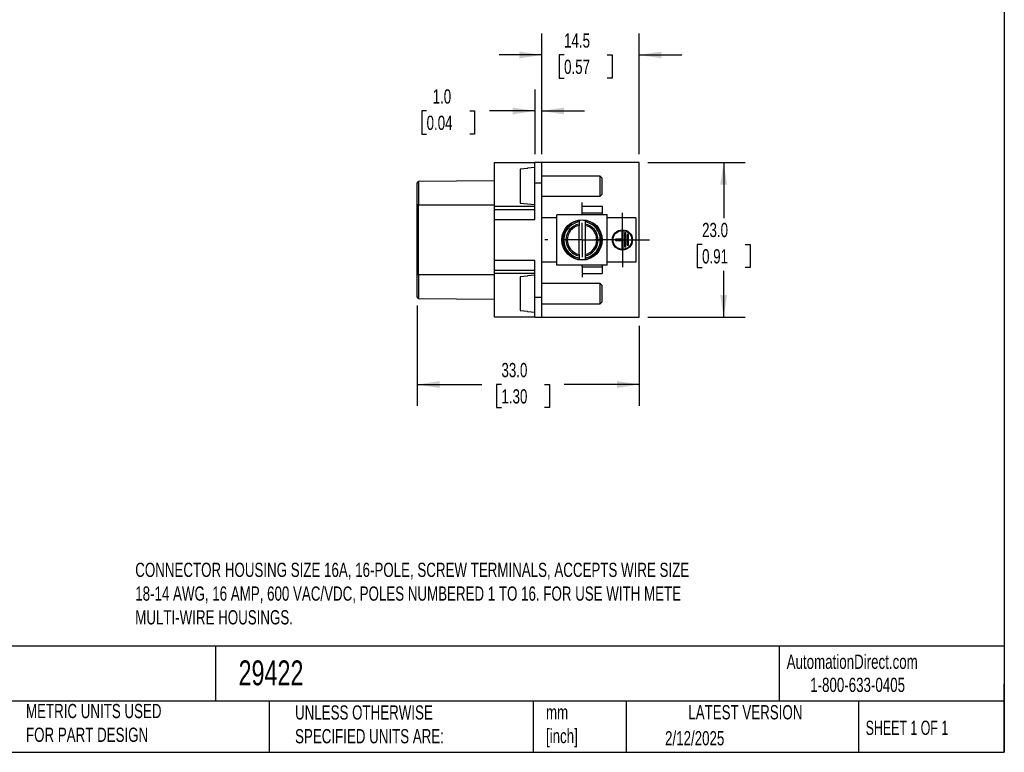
# Model space of a CAD drawing. Header units: millimetres. Extents: x 6 to 273, y 6 to 210.
# Tile 3 of 8: x 127 to 273, y 6 to 115. Entities that reach past the tile are written whole.
import ezdxf

# ---------------------------------------------------------------- set-up
doc = ezdxf.new("R2010")
doc.units = ezdxf.units.MM
doc.linetypes.add('SLD-Center', pattern=[19.05, 15.24, -1.27, 1.27, -1.27])
doc.linetypes.add('SLD-Solid', pattern=[0])
doc.layers.add('CENTER', color=40, linetype='SLD-Center')
doc.layers.add('DIMENSIONS', color=140, linetype='SLD-Solid', lineweight=25)
doc.layers.add('TEXT', color=140, linetype='SLD-Solid', lineweight=25)
doc.styles.add('SLDTEXTSTYLE0', font='TXT', dxfattribs={"width": 0.7})
doc.styles.add('SLDTEXTSTYLE1', font='TXT', dxfattribs={"width": 0.65})
doc.dimstyles.new('SLDDIMSTYLE0', dxfattribs={"dimtxt": 2.158008, "dimasz": 3.302, "dimexe": 0, "dimexo": 0.0625, "dimgap": 0.539502, "dimtad": 0, "dimtih": 1, "dimtoh": 1, "dimrnd": 1e-09, "dimzin": 4, "dimdsep": 46, "dimtxsty": 'SLDTEXTSTYLE0', "dimsah": 1, "dimcen": 0.09, "dimadec": 0, "dimazin": 1, "dimtfac": 1, "dimtofl": 0, "dimtmove": 0, "dimatfit": 3, "dimfxl": 0, "dimfrac": 2, "dimtolj": 1, "dimtzin": 12, "dimarcsym": 0})
doc.dimstyles.new('SLDDIMSTYLE1', dxfattribs={"dimtxt": 2.158008, "dimasz": 3.302, "dimexe": 0, "dimexo": 0.0625, "dimgap": 0.539502, "dimtad": 0, "dimtih": 1, "dimtoh": 1, "dimrnd": 1e-09, "dimzin": 4, "dimdsep": 46, "dimtxsty": 'SLDTEXTSTYLE0', "dimsah": 1, "dimcen": 0.09, "dimadec": 0, "dimazin": 1, "dimtfac": 1, "dimtmove": 0, "dimatfit": 0, "dimfxl": 0, "dimfrac": 2, "dimtolj": 1, "dimtzin": 12, "dimarcsym": 0})
doc.dimstyles.new('SLDDIMSTYLE2', dxfattribs={"dimtxt": 2.158008, "dimasz": 3.302, "dimexe": 0, "dimexo": 0.0625, "dimgap": 0.539502, "dimtad": 0, "dimtih": 1, "dimtoh": 1, "dimrnd": 1e-09, "dimzin": 12, "dimdsep": 46, "dimtxsty": 'SLDTEXTSTYLE0', "dimsah": 1, "dimcen": 0.09, "dimadec": 0, "dimazin": 3, "dimtfac": 1, "dimtmove": 0, "dimatfit": 0, "dimfxl": 0, "dimfrac": 2, "dimtolj": 1, "dimtzin": 12, "dimarcsym": 0})

# ---------------------------------------------------------------- blocks, each defined once
blk = doc.blocks.new('_D_2')
at = {"layer": 'DIMENSIONS'}
for p, q in [((220.05, 94.03), (234.5, 94.03)), ((231.33, 94.03), (231.33, 85.77)), ((228.12, 81.86), (227.4, 81.86)), ((227.4, 81.86), (227.4, 78.43)), ((234.53, 81.86), (235.26, 81.86)), ((235.26, 81.86), (235.26, 78.43)), ((227.4, 78.43), (228.12, 78.43)), ((231.33, 71.03), (231.33, 77.94)), ((235.26, 78.43), (234.53, 78.43)), ((220.05, 71.03), (234.5, 71.03))]:
    blk.add_line(p, q, dxfattribs=at)
for points in [[(231.33, 94.03), (230.82, 90.73), (231.83, 90.73)], [(231.33, 71.03), (231.83, 74.33), (230.82, 74.33)]]:
    blk.add_solid(points, dxfattribs=at)
at = {"layer": 'DIMENSIONS', "char_height": 2.117, "attachment_point": 1, "style": 'SLDTEXTSTYLE0'}
for s, insert in [('23.0', (228.12, 85.07)), ('0.91', (228.12, 81.15))]:
    blk.add_mtext(s, dxfattribs=dict(at, insert=insert))
blk = doc.blocks.new('_D_3')
at = {"layer": 'DIMENSIONS'}
for p, q in [((204.28, 95.3), (204.28, 113.21)), ((218.78, 95.3), (218.78, 113.21)), ((204.28, 110.03), (197.93, 110.03)), ((207.6, 110.03), (206.87, 110.03)), ((206.87, 110.03), (206.87, 106.6)), ((214.01, 110.03), (214.74, 110.03)), ((214.74, 110.03), (214.74, 106.6)), ((218.78, 110.03), (225.13, 110.03)), ((206.87, 106.6), (207.6, 106.6)), ((214.74, 106.6), (214.01, 106.6))]:
    blk.add_line(p, q, dxfattribs=at)
for points in [[(204.28, 110.03), (200.97, 110.54), (200.97, 109.52)], [(218.78, 110.03), (222.08, 109.52), (222.08, 110.54)]]:
    blk.add_solid(points, dxfattribs=at)
at = {"layer": 'DIMENSIONS', "char_height": 2.117, "attachment_point": 1, "style": 'SLDTEXTSTYLE0'}
for s, insert in [('14.5', (207.6, 113.24)), ('0.57', (207.6, 109.33))]:
    blk.add_mtext(s, dxfattribs=dict(at, insert=insert))
blk = doc.blocks.new('_D_4')
at = {"layer": 'DIMENSIONS'}
for p, q in [((203.28, 95.3), (203.28, 104.88)), ((204.28, 95.3), (204.28, 104.88)), ((187.16, 101.7), (186.44, 101.7)), ((186.44, 101.7), (186.44, 98.27)), ((193.57, 101.7), (194.3, 101.7)), ((194.3, 101.7), (194.3, 98.27)), ((203.28, 101.7), (196.5, 101.7)), ((204.28, 101.7), (210.63, 101.7)), ((186.44, 98.27), (187.16, 98.27)), ((194.3, 98.27), (193.57, 98.27))]:
    blk.add_line(p, q, dxfattribs=at)
for points in [[(203.28, 101.7), (199.97, 102.21), (199.97, 101.2)], [(204.28, 101.7), (207.58, 101.2), (207.58, 102.21)]]:
    blk.add_solid(points, dxfattribs=at)
at = {"layer": 'DIMENSIONS', "char_height": 2.117, "attachment_point": 1, "style": 'SLDTEXTSTYLE0'}
for s, insert in [('1.0', (188.06, 104.92)), ('0.04', (187.16, 101))]:
    blk.add_mtext(s, dxfattribs=dict(at, insert=insert))
blk = doc.blocks.new('_D_5')
at = {"layer": 'DIMENSIONS'}
for p, q in [((185.78, 72.76), (185.78, 57.86)), ((218.78, 69.76), (218.78, 57.86)), ((185.78, 61.03), (195.36, 61.03)), ((198.29, 61.03), (197.56, 61.03)), ((197.56, 61.03), (197.56, 57.6)), ((204.7, 61.03), (205.42, 61.03)), ((205.42, 61.03), (205.42, 57.6)), ((218.78, 61.03), (207.62, 61.03)), ((197.56, 57.6), (198.29, 57.6)), ((205.42, 57.6), (204.7, 57.6))]:
    blk.add_line(p, q, dxfattribs=at)
for points in [[(185.78, 61.03), (189.08, 60.52), (189.08, 61.54)], [(218.78, 61.03), (215.47, 61.54), (215.47, 60.52)]]:
    blk.add_solid(points, dxfattribs=at)
at = {"layer": 'DIMENSIONS', "char_height": 2.117, "attachment_point": 1, "style": 'SLDTEXTSTYLE0'}
for s, insert in [('33.0', (198.29, 64.24)), ('1.30', (198.29, 60.33))]:
    blk.add_mtext(s, dxfattribs=dict(at, insert=insert))
blk = doc.blocks.new('SW_CENTERMARKSYMBOL_20')
at = {"layer": 'CENTER', "color": 0}
for p, q in [((0, 5.08), (0, 5.54)), ((0, 0), (0, 2.54)), ((-5.08, 0), (-5.54, 0)), ((0, 0), (-2.54, 0)), ((0, 0), (0, -2.54)), ((0, 0), (2.54, 0)), ((5.08, 0), (5.54, 0)), ((0, -5.08), (0, -5.54))]:
    blk.add_line(p, q, dxfattribs=at)
blk = doc.blocks.new('SW_CENTERMARKSYMBOL_21')
at = {"layer": 'CENTER', "color": 0}
for p, q in [((0, 2.54), (0, 4.04)), ((0, 0), (0, 2.54)), ((-2.54, 0), (-4.04, 0)), ((0, 0), (-2.54, 0)), ((0, 0), (0, -2.54)), ((0, 0), (2.54, 0)), ((2.54, 0), (4.04, 0)), ((0, -2.54), (0, -4.04))]:
    blk.add_line(p, q, dxfattribs=at)

msp = doc.modelspace()

# ---------------------------------------------------------------- linework, layer by layer
for p, q in [((197.276, 94.03), (203.276, 94.03)), ((197.276, 87.53), (197.276, 94.03)), ((203.276, 91.03), (203.276, 94.03)), ((204.276, 94.03), (203.276, 94.03)), ((204.276, 91.03), (204.276, 94.03)), ((218.776, 94.03), (204.276, 94.03)), ((218.776, 71.03), (218.776, 94.03)), ((202.176, 93.146), (201.076, 93.048)), ((201.076, 93.048), (201.076, 88.013)), ((203.276, 93.28), (202.176, 93.184)), ((202.176, 93.146), (202.176, 93.184)), ((197.276, 91.331), (185.975, 91.232)), ((185.975, 91.232), (185.975, 87.73)), ((203.276, 91.03), (204.276, 91.03)), ((203.276, 85.53), (203.276, 91.03)), ((212.976, 92.03), (204.276, 92.03)), ((204.276, 74.03), (204.276, 91.03)), ((213.276, 91.73), (212.976, 92.03)), ((212.976, 89.03), (212.976, 92.03)), ((213.276, 89.33), (213.276, 91.73)), ((185.776, 90.684), (185.751, 90.684)), ((212.976, 89.03), (213.276, 89.33)), ((201.076, 88.013), (202.176, 87.915)), ((202.176, 87.877), (202.176, 87.915)), ((202.176, 87.877), (203.276, 87.78)), ((204.276, 89.03), (212.976, 89.03)), ((185.975, 87.73), (185.776, 87.73)), ((185.776, 77.33), (185.776, 87.73)), ((185.975, 87.73), (197.276, 87.73)), ((185.975, 77.33), (185.975, 87.73)), ((197.276, 87.53), (203.276, 87.53)), ((197.276, 87.03), (197.276, 87.53)), ((197.276, 87.03), (203.276, 87.03)), ((197.276, 85.53), (197.276, 87.03)), ((210.276, 86.53), (210.276, 87.53)), ((210.276, 87.53), (213.276, 87.53)), ((213.276, 86.53), (210.276, 86.53)), ((210.276, 86.28), (210.276, 86.53)), ((213.276, 87.53), (213.276, 86.53)), ((213.276, 86.53), (213.276, 86.28)), ((203.276, 85.53), (197.276, 85.53)), ((197.276, 79.53), (197.276, 85.53)), ((206.526, 85.83), (204.276, 85.83)), ((206.526, 78.78), (206.526, 86.28)), ((214.026, 86.28), (206.526, 86.28)), ((209.826, 85.205), (209.826, 84.888)), ((210.726, 85.417), (210.726, 85.406)), ((210.726, 85.205), (210.726, 84.888)), ((214.026, 78.78), (214.026, 86.28)), ((218.276, 85.83), (214.026, 85.83)), ((218.276, 85.83), (218.276, 79.23)), ((209.826, 80.377), (209.826, 84.684)), ((210.726, 84.684), (210.726, 80.377)), ((216.376, 83.83), (216.176, 83.83)), ((216.176, 83.83), (216.176, 82.63)), ((216.376, 81.23), (216.376, 83.83)), ((216.776, 83.58), (216.576, 83.58)), ((216.576, 83.58), (216.576, 81.48)), ((216.776, 81.48), (216.776, 83.58)), ((215.226, 82.63), (215.226, 82.43)), ((216.176, 82.63), (215.226, 82.63)), ((215.226, 82.43), (216.176, 82.43)), ((216.176, 82.43), (216.176, 81.23)), ((216.976, 83.33), (216.976, 81.73)), ((217.176, 83.33), (216.976, 83.33)), ((217.176, 81.73), (217.176, 83.33)), ((216.176, 81.23), (216.376, 81.23)), ((216.576, 81.48), (216.776, 81.48)), ((216.976, 81.73), (217.176, 81.73)), ((197.276, 79.53), (203.276, 79.53)), ((197.276, 78.03), (197.276, 79.53)), ((203.276, 74.03), (203.276, 79.53)), ((206.526, 79.23), (204.276, 79.23)), ((209.826, 80.173), (209.826, 79.856)), ((209.826, 79.654), (209.826, 79.644)), ((210.726, 80.173), (210.726, 79.856)), ((210.726, 79.654), (210.726, 79.644)), ((218.276, 79.23), (214.026, 79.23)), ((197.276, 78.03), (203.276, 78.03)), ((197.276, 77.53), (197.276, 78.03)), ((214.026, 78.78), (206.526, 78.78)), ((210.276, 78.53), (210.276, 78.78)), ((210.276, 78.53), (210.276, 77.53)), ((210.276, 78.53), (213.276, 78.53)), ((213.276, 78.78), (213.276, 78.53)), ((213.276, 78.53), (213.276, 77.53)), ((185.975, 77.33), (185.776, 77.33)), ((197.276, 77.33), (185.975, 77.33)), ((185.975, 77.33), (185.975, 73.829)), ((203.276, 77.53), (197.276, 77.53)), ((197.276, 71.03), (197.276, 77.53)), ((202.176, 77.146), (201.076, 77.048)), ((201.076, 77.048), (201.076, 72.013)), ((203.276, 77.28), (202.176, 77.184)), ((202.176, 77.146), (202.176, 77.184)), ((210.276, 77.53), (213.276, 77.53)), ((185.776, 75.08), (185.751, 75.08)), ((212.976, 76.03), (204.276, 76.03)), ((213.276, 75.73), (212.976, 76.03)), ((212.976, 73.03), (212.976, 76.03)), ((213.276, 73.33), (213.276, 75.73)), ((185.751, 74.38), (185.776, 74.38)), ((185.975, 73.829), (197.276, 73.73)), ((203.276, 71.03), (203.276, 74.03)), ((203.276, 74.03), (204.276, 74.03)), ((204.276, 71.03), (204.276, 74.03)), ((212.976, 73.03), (213.276, 73.33)), ((201.076, 72.013), (202.176, 71.915)), ((202.176, 71.877), (202.176, 71.915)), ((202.176, 71.877), (203.276, 71.78)), ((204.276, 73.03), (212.976, 73.03)), ((203.276, 71.03), (197.276, 71.03)), ((203.276, 71.03), (204.276, 71.03)), ((204.276, 71.03), (218.776, 71.03))]:
    msp.add_line(p, q)
for centre, radius in [((210.276, 82.53), 3), ((216.276, 82.53), 1.5), ((216.276, 82.53), 1.4)]:
    msp.add_circle(centre, radius)
for centre, radius, start, end in [((185.976, 91.032), 0.2, 90.5, 180), ((210.276, 82.53), 2.911, 98.89283, 261.10716), ((210.276, 82.53), 2.921, 81.1387, 98.8613), ((210.276, 82.53), 2.911, 278.89283, 81.10718), ((210.276, 82.53), 2.4, 100.80692, 259.19308), ((210.276, 82.53), 2.4, 280.80692, 79.19308), ((210.276, 82.53), 2.921, 261.1387, 278.8613), ((185.976, 74.029), 0.2, 180, 269.5)]:
    msp.add_arc(centre, radius, start, end)
for points, knots in [([(185.776, 87.73), (185.776, 87.79), (185.776, 87.909), (185.776, 88.087), (185.776, 88.262), (185.776, 88.436), (185.776, 88.608), (185.776, 88.778), (185.776, 89.101), (185.776, 89.557), (185.776, 90.081), (185.776, 90.51), (185.776, 90.766), (185.776, 90.906), (185.776, 90.979), (185.776, 91.024), (185.776, 91.029), (185.776, 91.032)], [0, 0, 0, 0, 0.0345519, 0.0688572, 0.1030153, 0.1371269, 0.1712933, 0.205615, 0.2401915, 0.3700584, 0.5000287, 0.6298957, 0.7598661, 0.820151, 0.8799079, 0.9396775, 1, 1, 1, 1]), ([(209.826, 85.205), (209.194, 85.098), (208.62, 84.771), (207.792, 83.792), (207.565, 83.172), (207.565, 81.889), (207.792, 81.269), (208.62, 80.29), (209.194, 79.963), (209.826, 79.856)], [0, 0, 0, 0, 0.25, 0.25, 0.5, 0.5, 0.75, 0.75, 1, 1, 1, 1]), ([(209.826, 85.406), (209.826, 85.402), (209.826, 85.378), (209.826, 85.304), (209.826, 85.255), (209.826, 85.205)], [0, 0, 0, 0, 0.5, 0.5, 1, 1, 1, 1]), ([(210.726, 85.406), (210.726, 85.402), (210.726, 85.378), (210.726, 85.304), (210.726, 85.255), (210.726, 85.205)], [0, 0, 0, 0, 0.5, 0.5, 1, 1, 1, 1]), ([(210.726, 79.856), (211.359, 79.963), (211.933, 80.29), (212.761, 81.269), (212.988, 81.889), (212.988, 83.172), (212.761, 83.792), (211.933, 84.771), (211.359, 85.098), (210.726, 85.205)], [0, 0, 0, 0, 0.25, 0.25, 0.5, 0.5, 0.75, 0.75, 1, 1, 1, 1]), ([(209.826, 84.684), (209.332, 84.581), (208.888, 84.31), (208.25, 83.526), (208.076, 83.036), (208.076, 82.025), (208.25, 81.535), (208.888, 80.751), (209.332, 80.48), (209.826, 80.377)], [0, 0, 0, 0, 0.25, 0.25, 0.5, 0.5, 0.75, 0.75, 1, 1, 1, 1]), ([(209.826, 84.888), (209.826, 84.888), (209.826, 84.865), (209.826, 84.79), (209.826, 84.737), (209.826, 84.684)], [0, 0, 0, 0, 0.5, 0.5, 1, 1, 1, 1]), ([(210.726, 84.888), (210.726, 84.888), (210.726, 84.865), (210.726, 84.79), (210.726, 84.737), (210.726, 84.684)], [0, 0, 0, 0, 0.5, 0.5, 1, 1, 1, 1]), ([(210.726, 80.377), (211.221, 80.48), (211.665, 80.751), (212.302, 81.535), (212.476, 82.025), (212.476, 83.036), (212.302, 83.526), (211.665, 84.31), (211.221, 84.581), (210.726, 84.684)], [0, 0, 0, 0, 0.25, 0.25, 0.5, 0.5, 0.75, 0.75, 1, 1, 1, 1]), ([(209.826, 80.377), (209.826, 80.324), (209.826, 80.271), (209.826, 80.196), (209.826, 80.173), (209.826, 80.173)], [0, 0, 0, 0, 0.5, 0.5, 1, 1, 1, 1]), ([(209.826, 79.856), (209.826, 79.806), (209.826, 79.757), (209.826, 79.683), (209.826, 79.659), (209.826, 79.654)], [0, 0, 0, 0, 0.5, 0.5, 1, 1, 1, 1]), ([(210.726, 80.377), (210.726, 80.324), (210.726, 80.271), (210.726, 80.196), (210.726, 80.173), (210.726, 80.173)], [0, 0, 0, 0, 0.5, 0.5, 1, 1, 1, 1]), ([(210.726, 79.856), (210.726, 79.806), (210.726, 79.757), (210.726, 79.683), (210.726, 79.659), (210.726, 79.654)], [0, 0, 0, 0, 0.5, 0.5, 1, 1, 1, 1]), ([(185.776, 74.029), (185.776, 74.03), (185.776, 74.031), (185.776, 74.046), (185.776, 74.07), (185.776, 74.103), (185.776, 74.146), (185.776, 74.198), (185.776, 74.316), (185.776, 74.55), (185.776, 74.98), (185.776, 75.504), (185.776, 75.999), (185.776, 76.408), (185.776, 76.711), (185.776, 77.019), (185.776, 77.226), (185.776, 77.33)], [0, 0, 0, 0, 0.0345519, 0.0688572, 0.1030153, 0.1371269, 0.1712933, 0.205615, 0.2401915, 0.3700584, 0.5000287, 0.6298957, 0.7598661, 0.820151, 0.8799079, 0.9396775, 1, 1, 1, 1])]:
    msp.add_open_spline(points, degree=3, knots=knots)
at = {"layer": 'TEXT'}
for p, q in [((273.05, 209.55), (273.05, 6.35)), ((273.05, 22.126), (6.35, 22.126)), ((155.759, 22.126), (155.759, 13.97)), ((239.575, 22.126), (239.575, 13.97)), ((273.05, 6.35), (273.05, 16.51)), ((273.05, 13.97), (6.35, 13.97)), ((163.78, 13.97), (163.78, 6.35)), ((203.024, 13.97), (203.024, 6.35)), ((216.812, 13.97), (216.812, 6.35)), ((251.349, 13.97), (251.349, 6.35)), ((6.35, 6.35), (273.05, 6.35))]:
    msp.add_line(p, q, dxfattribs=at)

# ---------------------------------------------------------------- block references
at = {"layer": 'CENTER'}
for name, p in [('SW_CENTERMARKSYMBOL_20', (210.276, 82.53)), ('SW_CENTERMARKSYMBOL_21', (216.276, 82.53))]:
    msp.add_blockref(name, p, dxfattribs=at)

# ---------------------------------------------------------------- texts
at = {"layer": 'TEXT'}
for s, insert, char_height, attachment_point, style in [('CONNECTOR HOUSING SIZE 16A, 16-POLE, SCREW TERMINALS, ACCEPTS WIRE SIZE ^J18-14 AWG, 16 AMP, 600 VAC/VDC, POLES NUMBERED 1 TO 16. FOR USE WITH METE ^JMULTI-WIRE HOUSINGS.', (143.847, 34.538), 2.116667, 1, 'SLDTEXTSTYLE0'), ('AutomationDirect.com', (240.695, 20.877), 2.11667, 1, 'SLDTEXTSTYLE0'), ('29422', (159.208, 20.011), 3.7042, 1, 'SLDTEXTSTYLE0'), ('1-800-633-0405', (244.192, 17.437), 2.11667, 1, 'SLDTEXTSTYLE0'), ('METRIC UNITS USED ^JFOR PART DESIGN', (127.604, 13.546), 2.11667, 1, 'SLDTEXTSTYLE0'), ('UNLESS OTHERWISE ^JSPECIFIED UNITS ARE:', (167.608, 13.331), 2.11667, 1, 'SLDTEXTSTYLE0'), ('LATEST VERSION', (234.552, 13.364), 2.11667, 2, 'SLDTEXTSTYLE0'), ('mm^J[inch]', (204.907, 13.357), 2.1167, 1, 'SLDTEXTSTYLE0'), ('SHEET 1 OF 1', (252.441, 11.051), 2.11667, 1, 'SLDTEXTSTYLE1'), ('2/12/2025', (222.613, 9.503), 2.1167, 1, 'SLDTEXTSTYLE0')]:
    msp.add_mtext(s, dxfattribs=dict(at, insert=insert, char_height=char_height, attachment_point=attachment_point, style=style))

# ---------------------------------------------------------------- dimensions: what is measured, and where the dimension line sits
at = {"layer": 'DIMENSIONS'}
for base, p1, p2, dimstyle, picture, middle in [((204.276, 110.031), (218.776, 94.03), (204.276, 94.03), 'SLDDIMSTYLE2', '_D_3', (210.805, 110.031)), ((203.276, 101.704), (204.276, 94.03), (203.276, 94.03), 'SLDDIMSTYLE1', '_D_4', (190.367, 101.704)), ((185.776, 61.03), (218.776, 71.03), (185.776, 74.029), 'SLDDIMSTYLE0', '_D_5', (201.493, 61.03))]:
    dim = msp.add_linear_dim(base=base, p1=p1, p2=p2, dimstyle=dimstyle, dxfattribs=at)
    dim.commit()
    dim.dimension.update_dxf_attribs({"geometry": picture, "text_midpoint": middle, "dimtype": 160})
dim = msp.add_linear_dim(base=(231.326, 94.03), p1=(218.776, 71.03), p2=(218.776, 94.03), angle=90, dimstyle='SLDDIMSTYLE0', dxfattribs=at)
dim.commit()
dim.dimension.update_dxf_attribs({"geometry": '_D_2', "text_midpoint": (231.326, 81.856), "dimtype": 160})

doc.saveas('drawing.dxf')
